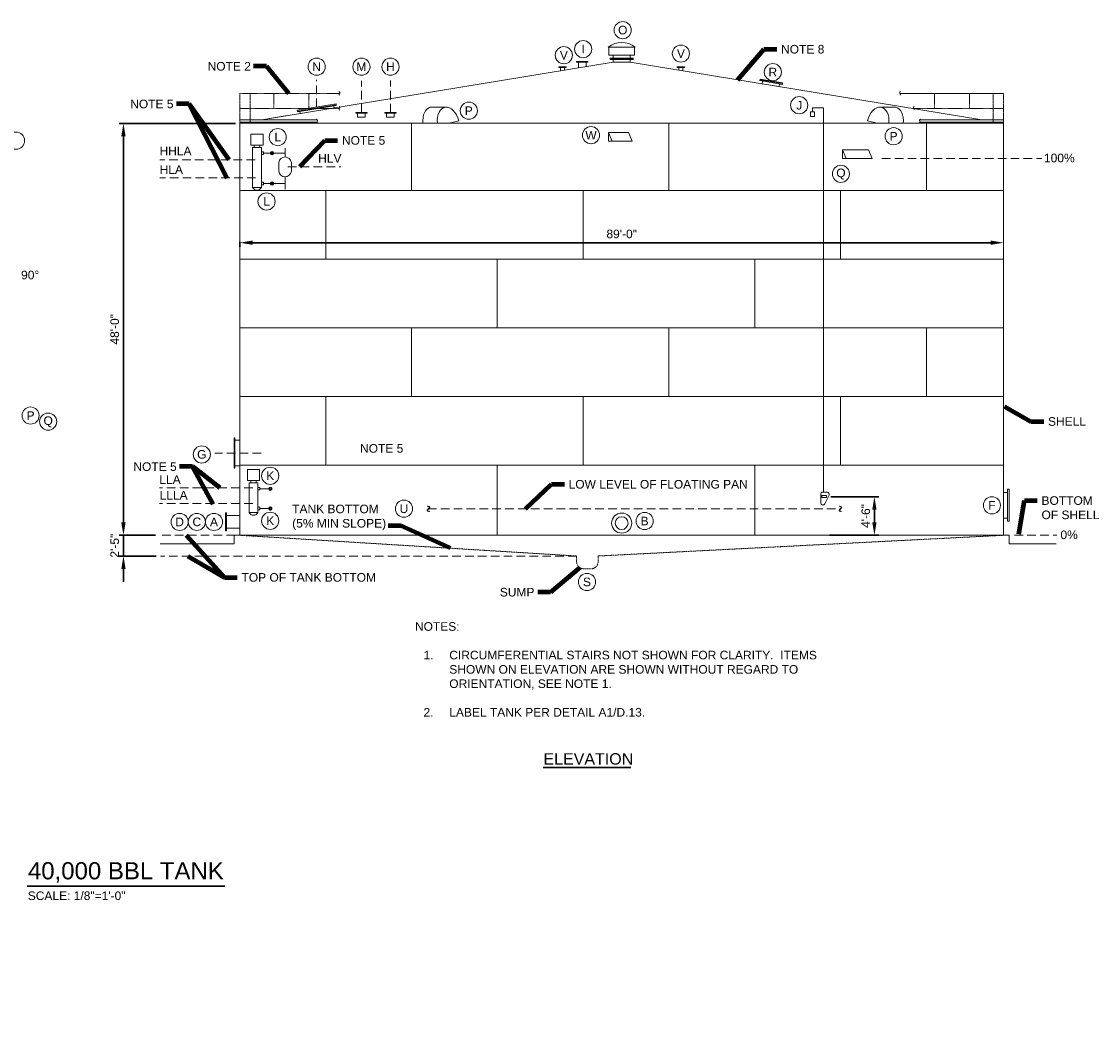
# Model space of a CAD drawing. Header units: inches. Extents: x -1440 to 1343, y -1237 to 942.
# Tile 3 of 3: x -163 to 1343, y -729 to 686. Entities that reach past the tile are written whole.
import ezdxf

# ---------------------------------------------------------------- set-up
doc = ezdxf.new("R2010")
doc.units = ezdxf.units.IN
doc.header["$MEASUREMENT"] = 0
for name, pattern in [('( Dashed )', [9, 6, -3]), ('CENTER', [0.629921, 0.393701, -0.07874, 0.07874, -0.07874]), ('HIDDEN', [0.19685, 0.15748, -0.03937])]:
    doc.linetypes.add(name, pattern=pattern)
doc.layers.get('DefPoints').update_dxf_attribs({"lineweight": 0})
for name, color, linetype, lineweight in [('G-ANNO-DIMS', 2, 'Continuous', 0), ('G-ANNO-KEYN', 2, 'Continuous', 0), ('G-ANNO-MASK', 1, 'Continuous', 0), ('G-ANNO-NOTE', 4, 'Continuous', 30), ('G-ANNO-TEXT', 2, 'Continuous', 30), ('G-GRID-COOR', 2, 'Continuous', 13), ('M-DETL LGHT', 3, 'Continuous', 0), ('M-DETL-LGHT', 3, 'Continuous', 0), ('M-DETL-MEDM', 5, 'Continuous', 0), ('M-DETL-MLGT', 2, 'Continuous', 0)]:
    doc.layers.add(name, color=color, linetype=linetype, lineweight=lineweight)
doc.styles.add("AEC_AC_11ArchDims-CC_1-8_1'", font='arial.ttf', dxfattribs={"height": 12})
doc.styles.add("AEC_AC_50Text-LeftTop_1-8_1'", font='arial.ttf', dxfattribs={"height": 12})
doc.styles.add("AEC_AC_51Text-LeftTop_3-32_1'", font='arial.ttf', dxfattribs={"height": 16})
doc.styles.add("AEC_AC_52Text-LeftTop_1-16_1'", font='arial.ttf', dxfattribs={"height": 24})
doc.styles.add('ROMANS', font='romans.shx', dxfattribs={"width": 0.8, "height": 0.125})
doc.dimstyles.new("AEC_AC_11_Arch-Dims_1-8_1'", dxfattribs={"dimtxt": 12, "dimasz": 18, "dimexe": 6, "dimexo": 6, "dimgap": 6, "dimtad": 1, "dimdec": 4, "dimzin": 15, "dimdsep": 46, "dimlunit": 4, "dimtxsty": "AEC_AC_11ArchDims-CC_1-8_1'", "dimcen": 0.09, "dimclrd": 256, "dimclre": 256, "dimazin": 2, "dimtfac": 0.7, "dimtdec": 4, "dimtix": 1, "dimtmove": 1, "dimatfit": 3, "dimfxl": 1, "dimfrac": 1, "dimtolj": 1, "dimtzin": 15, "dimlwd": 30, "dimlwe": 30, "dimarcsym": 0})
doc.dimstyles.new("AEC_AC_50_Notes_1-8_1'", dxfattribs={"dimtxt": 12, "dimasz": 18, "dimexe": 6, "dimexo": 6, "dimgap": 6, "dimtad": 1, "dimjust": 1, "dimdec": 3, "dimzin": 15, "dimdsep": 46, "dimlunit": 5, "dimtxsty": "AEC_AC_50Text-LeftTop_1-8_1'", "dimcen": 0.09, "dimclrd": 256, "dimclre": 256, "dimazin": 2, "dimtfac": 0.7, "dimtdec": 3, "dimtmove": 1, "dimatfit": 1, "dimfxl": 1, "dimfrac": 1, "dimtolj": 1, "dimtzin": 15, "dimlwd": 30, "dimlwe": 30, "dimarcsym": 0})

# ---------------------------------------------------------------- blocks, each defined once
blk = doc.blocks.new('*D61')
at = {"layer": 'DefPoints', "color": 0, "transparency": 16777216}
for p in [(142.7, 543.8), (-20.1, -32.2), (30.9, -32.2)]:
    blk.add_point(p, dxfattribs=at)
at = {"layer": 'G-ANNO-DIMS', "lineweight": 30, "transparency": 16777216}
for p, q in [((136.7, 543.8), (-26.1, 543.8)), ((-20.1, 525.8), (-20.1, -14.2)), ((24.9, -32.2), (-26.1, -32.2))]:
    blk.add_line(p, q, dxfattribs=at)
at = {"layer": 'G-ANNO-DIMS', "transparency": 16777216}
for points in [[(-23.1, 525.8), (-17.1, 525.8), (-20.1, 543.8)], [(-23.1, -14.2), (-17.1, -14.2), (-20.1, -32.2)]]:
    blk.add_solid(points, dxfattribs=at)
at = {"layer": 'G-ANNO-DIMS', "color": 0, "lineweight": 30, "transparency": 16777216, "insert": (-32.3, 255.8), "char_height": 12, "attachment_point": 5, "rotation": 90, "style": "AEC_AC_11ArchDims-CC_1-8_1'"}
blk.add_mtext('\\A1;48\'-0"', dxfattribs=at)
blk = doc.blocks.new('*D62')
at = {"layer": 'DefPoints', "color": 0, "transparency": 16777216}
for p in [(30.9, -32.2), (-20.1, -61.2), (31.6, -61.2)]:
    blk.add_point(p, dxfattribs=at)
at = {"layer": 'G-ANNO-DIMS', "lineweight": 30, "transparency": 16777216}
for p, q in [((-20.1, -14.2), (-20.1, 3.8)), ((24.9, -32.2), (-26.1, -32.2)), ((-20.1, -32.2), (-20.1, -61.2)), ((25.6, -61.2), (-26.1, -61.2)), ((-20.1, -79.2), (-20.1, -97.2))]:
    blk.add_line(p, q, dxfattribs=at)
at = {"layer": 'G-ANNO-DIMS', "transparency": 16777216}
for points in [[(-23.1, -14.2), (-17.1, -14.2), (-20.1, -32.2)], [(-23.1, -79.2), (-17.1, -79.2), (-20.1, -61.2)]]:
    blk.add_solid(points, dxfattribs=at)
at = {"layer": 'G-ANNO-DIMS', "color": 0, "lineweight": 30, "transparency": 16777216, "insert": (-32.3, -46.7), "char_height": 12, "attachment_point": 5, "rotation": 90, "style": "AEC_AC_11ArchDims-CC_1-8_1'"}
blk.add_mtext('\\A1;2\'-5"', dxfattribs=at)
blk = doc.blocks.new('*D63')
at = {"layer": 'DefPoints', "color": 0, "transparency": 16777216}
for p in [(142.7, 384.2), (1210.7, 376.9), (1210.7, 376.9)]:
    blk.add_point(p, dxfattribs=at)
at = {"layer": 'G-ANNO-DIMS', "lineweight": 30, "transparency": 16777216}
for p, q in [((142.7, 378.2), (142.7, 370.9)), ((160.7, 376.9), (1192.7, 376.9))]:
    blk.add_line(p, q, dxfattribs=at)
at = {"layer": 'G-ANNO-DIMS', "transparency": 16777216}
for points in [[(160.7, 379.9), (160.7, 373.9), (142.7, 376.9)], [(1192.7, 379.9), (1192.7, 373.9), (1210.7, 376.9)]]:
    blk.add_solid(points, dxfattribs=at)
at = {"layer": 'G-ANNO-DIMS', "color": 0, "lineweight": 30, "transparency": 16777216, "insert": (676.7, 389.1), "char_height": 12, "attachment_point": 5, "style": "AEC_AC_11ArchDims-CC_1-8_1'"}
blk.add_mtext('\\A1;89\'-0"', dxfattribs=at)
blk = doc.blocks.new('*D64')
at = {"layer": 'DefPoints', "color": 0, "transparency": 16777216}
for p in [(963.2, 21.8), (961.3, -32.2), (1030.1, -32.2)]:
    blk.add_point(p, dxfattribs=at)
at = {"layer": 'G-ANNO-DIMS', "lineweight": 30, "transparency": 16777216}
for p, q in [((969.2, 21.8), (1036.1, 21.8)), ((1030.1, 3.8), (1030.1, -14.2)), ((967.3, -32.2), (1036.1, -32.2))]:
    blk.add_line(p, q, dxfattribs=at)
at = {"layer": 'G-ANNO-DIMS', "transparency": 16777216}
for points in [[(1027.1, 3.8), (1033.1, 3.8), (1030.1, 21.8)], [(1027.1, -14.2), (1033.1, -14.2), (1030.1, -32.2)]]:
    blk.add_solid(points, dxfattribs=at)
at = {"layer": 'G-ANNO-DIMS', "color": 0, "lineweight": 30, "transparency": 16777216, "insert": (1018, -5.2), "char_height": 12, "attachment_point": 5, "rotation": 90, "style": "AEC_AC_11ArchDims-CC_1-8_1'"}
blk.add_mtext('\\A1;4\'-6"', dxfattribs=at)

msp = doc.modelspace()

# ---------------------------------------------------------------- linework, layer by layer
at = {"layer": 'G-ANNO-KEYN'}
for centre in [(678.14818, 674.1315), (595.82862, 639.03932), (622.81842, 647.56964), (759.49375, 641.3283), (250.10587, 622.96596), (312.71585, 622.95096), (353.32968, 622.95096), (888.01994, 615.43743), (462.87491, 561.43778), (924.9646, 569.1453), (-170.24269, 519.6083), (195.71112, 524.57805), (633.79408, 527.22594), (1056.94318, 525.7507), (983.26428, 473.23222), (180.06881, 434.59044), (-149.9283, 135.1904), (-125.31153, 126.78569), (89.49554, 80.85818), (185.20507, 51.024), (372.16053, 4.94841), (1194.42037, 9.71221), (185.20507, -11.90176), (58.49093, -13.48572), (82.52093, -13.49029), (106.55093, -13.48572), (708.73849, -12.28163), (628.13848, -97.46127)]:
    msp.add_circle(centre, 12, dxfattribs=at)
at = {"layer": 'G-ANNO-MASK', "linetype": 'CENTER'}
for centre, radius, start, end in [((280.86988, 586.69216), 1.68015, 318.61342086, 69.82860225), ((1067.06751, 586.69216), 1.68015, 110.17139775, 221.38657914), ((283.24357, 584.17175), 1.79612, 128.2970884, 221.06651281), ((1064.69383, 584.17175), 1.79612, 318.93348719, 51.7029116), ((283.24357, 563.30565), 1.79612, 128.2970884, 221.06651281), ((280.86988, 565.82606), 1.68015, 318.61342086, 69.82860225), ((1086.21463, 565.82606), 1.68015, 110.17139775, 221.38657914), ((1083.84095, 563.30565), 1.79612, 318.93348719, 51.7029116), ((249.64284, 547.93786), 1.68015, 331.66490858, 82.88008996), ((252.52439, 546.01859), 1.79612, 141.34857612, 234.11800052), ((1092.00187, 546.01859), 1.79612, 305.88199948, 38.65142388), ((1094.88342, 547.93786), 1.68015, 97.11991004, 208.33509142)]:
    msp.add_arc(centre, radius, start, end, dxfattribs=at)
at = {"layer": 'G-ANNO-TEXT'}
for p, q in [((566.96624, -356.86094), (689.25223, -356.86094)), ((-154.5703, -522.88455), (121.56067, -522.88455))]:
    msp.add_line(p, q, dxfattribs=at)
at = {"layer": 'G-GRID-COOR', "linetype": '( Dashed )', "ltscale": 2}
for p, q in [((250.10507, 566.66147), (250.10507, 604.76873)), ((312.71505, 559.17823), (312.71505, 603.01105)), ((353.32888, 559.17823), (353.32888, 603.67018)), ((163.94217, 492.78744), (30.89915, 492.78744)), ((209.81364, 482.93387), (283.85744, 482.93387)), ((164.77093, 467.58823), (31.02465, 467.58823)), ((172.48542, 82.84916), (107.91738, 82.84916)), ((160.67898, 34.02995), (30.44724, 34.02995)), ((160.67898, 12.14496), (30.44724, 12.14496)), ((405.7355, 4.84916), (981.73079, 4.84916)), ((135.98785, -32.15084), (30.92794, -32.15084)), ((613.71892, -61.15084), (31.60025, -61.15084))]:
    msp.add_line(p, q, dxfattribs=at)
at = {"layer": 'G-GRID-COOR', "linetype": '( Dashed )', "ltscale": 2, "flags": 128}
for points in [[(1040.65363, 494.79416), (1264.09589, 494.79416)], [(1225.89507, -32.15084), (1285.30557, -32.15084)]]:
    msp.add_lwpolyline(points, dxfattribs=at)
at = {"layer": 'M-DETL LGHT'}
for p, q in [((695.554, 650.39766), (657.88371, 650.39766)), ((658.71886, 650.39766), (658.71886, 639.09024)), ((694.71886, 650.39766), (694.71886, 639.09024)), ((658.71886, 639.09024), (694.71886, 639.09024)), ((660.71886, 635.09024), (660.71886, 633.09024)), ((660.71886, 635.09024), (692.71886, 635.09024)), ((660.71886, 634.09024), (692.71886, 634.09024)), ((660.71886, 633.09024), (692.71886, 633.09024)), ((664.71886, 639.09024), (664.71886, 635.09024)), ((664.71886, 633.09024), (664.71886, 629.28159)), ((688.71886, 639.09024), (688.71886, 635.09024)), ((688.71886, 633.09024), (688.71886, 629.28159)), ((692.71886, 635.09024), (692.71886, 633.09024)), ((173.26932, 548.84916), (664.71886, 629.28159)), ((588.7986, 622.94979), (599.21702, 622.94979)), ((588.7986, 621.94979), (588.7986, 622.94979)), ((588.7986, 621.94979), (599.21702, 621.94979)), ((591.2361, 617.23849), (591.2361, 621.94979)), ((596.77952, 618.16239), (596.77952, 621.94979)), ((599.21702, 621.94979), (599.21702, 622.94979)), ((613.46809, 630.32256), (613.46809, 629.32256)), ((613.46809, 630.32256), (629.46809, 630.32256)), ((613.46809, 629.32256), (629.46809, 629.32256)), ((616.09309, 629.32256), (616.09309, 621.7449)), ((626.84309, 629.32256), (626.84309, 623.0827)), ((629.46809, 630.32256), (629.46809, 629.32256)), ((664.71886, 629.28159), (688.71886, 629.28159)), ((1180.1684, 548.84916), (688.71886, 629.28159)), ((764.63912, 622.94979), (754.2207, 622.94979)), ((754.2207, 621.94979), (754.2207, 622.94979)), ((764.63912, 621.94979), (754.2207, 621.94979)), ((756.6582, 618.16239), (756.6582, 621.94979)), ((762.20162, 617.23849), (762.20162, 621.94979)), ((764.63912, 621.94979), (764.63912, 622.94979)), ((870.13999, 605.47547), (869.81696, 603.50173)), ((869.81696, 603.50173), (901.39681, 598.33326)), ((869.97847, 604.4886), (901.55832, 599.32013)), ((870.13999, 605.47547), (901.71984, 600.307)), ((873.76444, 602.85567), (873.14929, 599.09703)), ((873.14929, 599.09703), (896.83417, 595.22068)), ((897.44933, 598.97932), (896.83417, 595.22068)), ((901.71984, 600.307), (901.39681, 598.33326)), ((222.95989, 562.14483), (277.23774, 571.02814)), ((222.95989, 562.14483), (223.15065, 560.97924)), ((223.15065, 560.97924), (277.42851, 569.86255)), ((223.34142, 559.81365), (223.15065, 560.97924)), ((223.34142, 559.81365), (277.61927, 568.69696)), ((277.23774, 571.02814), (277.42851, 569.86255)), ((277.61927, 568.69696), (277.42851, 569.86255)), ((304.71505, 559.17823), (304.71505, 558.17823)), ((304.71505, 559.17823), (320.71505, 559.17823)), ((304.71505, 558.17823), (320.71505, 558.17823)), ((307.34005, 558.17823), (307.34005, 552.30947)), ((318.09005, 558.17823), (318.09005, 552.39224)), ((320.71505, 559.17823), (320.71505, 558.17823)), ((345.32888, 559.17823), (345.32888, 558.17823)), ((345.32888, 559.17823), (361.32888, 559.17823)), ((345.32888, 558.17823), (361.32888, 558.17823)), ((347.95388, 558.17823), (347.95388, 552.30947)), ((358.70388, 558.17823), (358.70388, 552.39224)), ((361.32888, 559.17823), (361.32888, 558.17823)), ((409.03623, 566.18021), (429.19386, 566.18021)), ((1060.17704, 566.18021), (1040.01941, 566.18021)), ((251.05438, 548.84916), (142.71886, 548.84916)), ((142.71886, 543.84916), (142.71886, -32.15084)), ((142.71886, 543.84916), (284.55406, 543.84916)), ((168.94527, 543.84916), (142.71886, 543.84916)), ((173.26932, 548.84916), (208.9321, 554.68586)), ((284.55406, 543.84916), (1034.0681, 543.84916)), ((382.71886, 543.84916), (382.71886, 449.84956)), ((448.8253, 547.46732), (435.32213, 543.84916)), ((742.71886, 543.84916), (742.71886, 449.84956)), ((940.51254, 553.45615), (946.14883, 553.45615)), ((1020.38797, 547.46732), (1033.89114, 543.84916)), ((1034.0681, 543.84916), (1210.71886, 543.84916)), ((1093.47189, 548.84916), (1210.71886, 548.84916)), ((1102.71886, 543.84916), (1102.71886, 449.84956)), ((1184.49245, 543.84916), (1210.71886, 543.84916)), ((1210.71886, 543.84916), (1210.71886, -32.15084)), ((158.18526, 513.37702), (158.18526, 528.74751)), ((175.18186, 528.74751), (158.18526, 528.74751)), ((175.18186, 513.37702), (175.18186, 528.74751)), ((658.28065, 530.79413), (686.31462, 530.81091)), ((658.28065, 530.79413), (663.55283, 518.79416)), ((658.28065, 530.79413), (658.28065, 518.79416)), ((686.31462, 530.81091), (691.37896, 518.79416)), ((175.18186, 513.37702), (158.18526, 513.37702)), ((658.28065, 518.79416), (691.37896, 518.79416)), ((160.56479, 510.05175), (160.56479, 454.25015)), ((172.80234, 510.05175), (172.80234, 454.25015)), ((985.55529, 506.79413), (1021.71306, 506.81091)), ((985.55529, 506.79413), (990.82747, 494.79416)), ((985.55529, 506.79413), (985.55529, 494.79416)), ((1021.71306, 506.81091), (1026.77741, 494.79416)), ((985.55529, 494.79416), (990.82747, 494.79416)), ((990.82747, 494.79416), (1026.77741, 494.79416)), ((172.80234, 454.25015), (160.56479, 454.25015)), ((142.71886, 449.84956), (1210.71886, 449.84956)), ((262.71886, 449.84956), (262.71886, 353.84956)), ((622.71886, 449.84956), (622.71886, 353.84956)), ((982.71886, 449.84956), (982.71886, 353.84956)), ((142.71886, 353.84956), (1210.71886, 353.84956)), ((142.71886, 353.84956), (272.49544, 353.84956)), ((142.71886, 353.84956), (1210.71886, 353.84956)), ((502.71886, 353.84956), (502.71886, 257.84956)), ((862.71886, 353.84956), (862.71886, 257.84956)), ((142.71886, 257.84956), (274.11965, 257.84956)), ((142.71886, 257.84956), (1210.71886, 257.84956)), ((382.71886, 257.84956), (382.71886, 161.84956)), ((742.71886, 257.84956), (742.71886, 161.84956)), ((1102.71886, 257.84956), (1102.71886, 161.84956)), ((142.71886, 161.84956), (272.49544, 161.84956)), ((142.71886, 161.84956), (1210.71886, 161.84956)), ((262.71886, 161.84956), (262.71886, 65.84956)), ((622.71886, 161.84956), (622.71886, 65.84956)), ((982.71886, 161.84956), (982.71886, 65.84956)), ((135.66222, 103.85108), (134.66223, 103.84886)), ((134.75561, 61.84896), (134.66223, 103.84886)), ((135.75561, 61.85119), (135.66222, 103.85108)), ((142.71886, 100.8601), (135.66891, 100.84442)), ((135.75561, 61.85119), (134.75561, 61.84896)), ((142.71886, 64.86001), (135.74895, 64.84451)), ((142.71886, 65.84956), (898.09808, 65.84956)), ((502.71886, 65.84956), (502.71886, -32.15084)), ((862.71886, 65.84956), (862.71886, -32.15084)), ((898.09808, 65.84956), (1210.71886, 65.84956)), ((153.25439, 44.27875), (153.25439, 59.64923)), ((170.25099, 59.64923), (153.25439, 59.64923)), ((170.25099, 44.27875), (170.25099, 59.64923)), ((170.25099, 44.27875), (153.25439, 44.27875)), ((155.63391, 40.95347), (155.63391, -0.18208)), ((167.87146, 40.95347), (167.87146, -0.18208)), ((185.20427, 32.94773), (170.84671, 32.94773)), ((1216.35666, 32.21911), (1216.35666, -12.52079)), ((1218.71886, 32.21911), (1216.35666, 32.21911)), ((1218.71886, 32.21911), (1218.71886, -12.52079)), ((954.95082, 25.1777), (954.95082, 13.1777)), ((963.95082, 28.1777), (957.95082, 28.1777)), ((960.6341, 11.83606), (966.6341, 23.83606)), ((1210.71886, 27.84904), (1216.35666, 27.84904)), ((185.20427, 5.24131), (170.84671, 5.24131)), ((167.87146, -0.18208), (155.63391, -0.18208)), ((1210.71886, -8.15096), (1216.35666, -8.15096)), ((1218.71886, -12.52079), (1216.35666, -12.52079)), ((135.98785, -32.15084), (1218.44987, -32.15084))]:
    msp.add_line(p, q, dxfattribs=at)
at = {"layer": 'M-DETL LGHT', "ltscale": 100}
for p, q in [((142.71886, -4.38639), (124.00233, -4.38612)), ((142.71886, -22.3864), (124.00233, -22.38612))]:
    msp.add_line(p, q, dxfattribs=at)
at = {"layer": 'M-DETL LGHT', "flags": 128}
for points in [[(226.79566, 560.37898), (227.2232, 557.67945)], [(274.16503, 568.13162), (274.62038, 565.43664)], [(946.14883, 553.45615), (946.14883, 560.05043), (940.51254, 560.05043), (940.51254, 553.45615)], [(250.91462, 545.2219), (142.71886, 545.2219)], [(307.34005, 552.39224), (318.09005, 552.39224)], [(347.95388, 552.30947), (358.70388, 552.30947)], [(1093.61164, 545.2219), (1210.71886, 545.2219)], [(160.56479, 510.05175), (172.80234, 510.05175)], [(172.80234, 503.76409), (175.77759, 503.76409), (175.77759, 500.32793), (172.80234, 500.32793)], [(175.77759, 502.04601), (205.91594, 502.04601)], [(205.91594, 496.75961), (205.91594, 509.04502)], [(205.91594, 469.10902), (205.91594, 451.7157)], [(172.80234, 461.39161), (175.77759, 461.39161), (175.77759, 457.95545), (172.80234, 457.95545)], [(175.77759, 459.67353), (205.91594, 459.67353)], [(155.63391, 40.95347), (167.87146, 40.95347)], [(167.87146, 34.66581), (170.84671, 34.66581), (170.84671, 31.22965), (167.87146, 31.22965)], [(167.87146, 6.95939), (170.84671, 6.95939), (170.84671, 3.52323), (167.87146, 3.52323)]]:
    msp.add_lwpolyline(points, dxfattribs=at)
at = {"layer": 'M-DETL LGHT'}
for radius in [14.0625, 9]:
    msp.add_circle((676.71886, -15.15084), radius, dxfattribs=at)
for centre, radius, start, end in [((676.71886, 626.75597), 30.22734, 51.45595082, 128.54404918), ((187.75692, 502.04601), 2.3195, 19.83198777, 160.16801223), ((187.75692, 502.04601), 2.3195, 199.83198777, 340.16801223), ((187.75692, 502.04601), 1.33585, 36.0918074, 143.9081926), ((187.75692, 502.04601), 1.33585, 216.0918074, 323.9081926), ((166.68356, 456.79964), 6.62867, 202.61986665, 337.38013613), ((187.75692, 459.67353), 2.3195, 19.83198777, 160.16801223), ((187.75692, 459.67353), 2.3195, 199.83198777, 340.16801223), ((187.75692, 459.67353), 1.33585, 36.0918074, 143.9081926), ((187.75692, 459.67353), 1.33585, 216.0918074, 323.9081926), ((185.20427, 32.94773), 2.3195, 19.83198777, 160.16801223), ((185.20427, 32.94773), 2.3195, 199.83198777, 19.83198777), ((185.20427, 32.94773), 1.33585, 36.0918074, 143.9081926), ((185.20427, 32.94773), 1.33585, 216.0918074, 36.0918074), ((957.95082, 25.1777), 3, 90, 180), ((963.95082, 25.1777), 3, 333.43494882, 90), ((185.20427, 5.24131), 2.3195, 19.83198777, 160.16801223), ((185.20427, 5.24131), 2.3195, 199.83198777, 19.83198777), ((185.20427, 5.24131), 1.33585, 36.0918074, 143.9081926), ((185.20427, 5.24131), 1.33585, 216.0918074, 36.0918074), ((957.95082, 13.1777), 3, 180, 333.43494882), ((161.75269, 2.36741), 6.62867, 202.61986665, 337.38013613)]:
    msp.add_arc(centre, radius, start, end, dxfattribs=at)
for centre, start_param, end_param in [((414.24471, 542.85796), 0, 1.3884630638), ((434.40233, 542.85796), 4.7691195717, 7.671648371)]:
    msp.add_ellipse(centre, major_axis=(-5.20847, 23.32225), ratio=0.6321006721, start_param=start_param, end_param=end_param, dxfattribs=at)
at = {"layer": 'M-DETL LGHT', "extrusion": (0, 0, -1)}
for centre, start_param, end_param in [((1034.81094, 542.85796), 4.7691195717, 7.671648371), ((1054.96856, 542.85796), 0, 1.3884630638)]:
    msp.add_ellipse(centre, major_axis=(5.20847, 23.32225), ratio=0.6321006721, start_param=start_param, end_param=end_param, dxfattribs=at)
at = {"layer": 'M-DETL LGHT'}
for points in [[(170.57944, 510.05175), (162.78769, 510.05175), (162.78769, 513.37702), (170.57944, 513.37702)], [(165.64857, 40.95347), (157.85681, 40.95347), (157.85681, 44.27875), (165.64857, 44.27875)], [(956.64524, 20.46311), (963.1881, 20.46311), (963.1881, 23.2352), (956.64524, 23.2352)]]:
    msp.add_3dface(points, dxfattribs=at)
at = {"layer": 'M-DETL-LGHT', "linetype": 'CENTER', "ltscale": 4}
for p, q in [((142.71886, 543.84916), (142.71886, 585.58136)), ((157.33717, 543.84916), (157.33717, 585.58136)), ((1196.10055, 543.84916), (1196.10055, 585.58136)), ((1210.71886, 543.84916), (1210.71886, 585.58136))]:
    msp.add_line(p, q, dxfattribs=at)
at = {"layer": 'M-DETL-LGHT', "linetype": 'CENTER'}
for p, q in [((142.71886, 585.58136), (282.13044, 585.58136)), ((190.17409, 564.59319), (190.17409, 585.58136)), ((239.23778, 564.63729), (239.1997, 585.58136)), ((1114.23801, 564.59319), (1114.23801, 585.58136)), ((1163.26363, 564.59319), (1163.26363, 585.58136)), ((281.98904, 564.59319), (142.71886, 564.59319)), ((1085.13456, 564.59319), (1210.71886, 564.59319))]:
    msp.add_line(p, q, dxfattribs=at)
at = {"layer": 'M-DETL-LGHT', "linetype": 'Continuous'}
msp.add_line((1210.71886, 585.58136), (1065.80696, 585.58136), dxfattribs=at)
at = {"layer": 'M-DETL-LGHT'}
for p, q in [((197.07493, 476.85633), (197.07493, 489.0114)), ((214.75691, 476.85633), (214.75691, 489.0114)), ((134.98785, -33.15084), (135.98785, -32.15084))]:
    msp.add_line(p, q, dxfattribs=at)
at = {"layer": 'M-DETL-LGHT', "color": 3, "linetype": 'Continuous'}
for p, q in [((124.00233, -0.7858), (122.82123, -0.7858)), ((122.82123, -0.7858), (122.82123, -25.9826)), ((124.00233, -0.7858), (124.00233, -25.9826)), ((124.00233, -25.9826), (122.82123, -25.9826))]:
    msp.add_line(p, q, dxfattribs=at)
at = {"layer": 'M-DETL-LGHT', "color": 3}
for p, q in [((134.98785, -44.15079), (31.3683, -44.15079)), ((134.98785, -33.15084), (134.98785, -44.15079)), ((1218.44987, -32.15084), (1218.44987, -44.15079)), ((1218.44987, -44.15079), (1284.36317, -44.15079))]:
    msp.add_line(p, q, dxfattribs=at)
at = {"layer": 'M-DETL-LGHT'}
for centre, start, end in [((205.91594, 487.84176), 7.54200279, 172.45800275), ((205.91594, 478.02687), 187.54200554, 352.45800555)]:
    msp.add_arc(centre, 8.91785, start, end, dxfattribs=at)
at = {"layer": 'M-DETL-MEDM'}
for p, q in [((943.33068, 560.05043), (943.33068, 565.61439)), ((943.33068, 565.61439), (958.69783, 565.61439)), ((958.69783, 565.61439), (958.69783, 28.1777))]:
    msp.add_line(p, q, dxfattribs=at)
at = {"layer": 'M-DETL-MLGT', "linetype": 'HIDDEN'}
for p, q in [((142.71886, -32.15084), (613.71892, -61.15084)), ((1210.71886, -32.15084), (643.7188, -61.15084)), ((613.71892, -61.15084), (613.71892, -69.05081)), ((643.7188, -61.15084), (643.7188, -69.05081)), ((628.71886, -79.05077), (623.71888, -79.05077)), ((628.71886, -79.05077), (633.71884, -79.05077))]:
    msp.add_line(p, q, dxfattribs=at)
for centre, start, end in [((623.71888, -69.05081), 180, 270), ((633.71884, -69.05081), 270, 0)]:
    msp.add_arc(centre, 9.99996, start, end, dxfattribs=at)

# ---------------------------------------------------------------- texts
at = {"layer": 'G-ANNO-KEYN', "lineweight": 13, "char_height": 12, "attachment_point": 5, "style": "AEC_AC_50Text-LeftTop_1-8_1'"}
for s, insert in [('O', (678.14738, 674.13743)), ('I', (622.81762, 647.57099)), ('V', (759.49296, 641.32966)), ('V', (595.82782, 639.04068)), ('N', (250.10507, 622.96731)), ('M', (312.71505, 622.95231)), ('H', (353.32888, 622.95231)), ('R', (888.01914, 615.43878)), ('J', (924.96381, 569.04604)), ('P', (462.87411, 561.43914)), ('L', (195.71032, 524.57941)), ('W', (633.79328, 527.22729)), ('P', (1056.94238, 525.75206)), ('Q', (983.26348, 472.8723)), ('L', (180.06801, 434.59179)), ('P', (-149.9291, 135.19176)), ('Q', (-125.31233, 126.42577)), ('G', (89.49474, 80.8641)), ('K', (185.20427, 51.02535)), ('F', (1194.41957, 9.71356)), ('U', (372.15973, 4.84916)), ('D', (58.49013, -13.48436)), ('C', (82.52013, -13.48436)), ('A', (106.55013, -13.48436)), ('K', (185.20427, -11.9004)), ('B', (708.73769, -12.28027)), ('S', (628.13768, -97.45534))]:
    msp.add_mtext(s, dxfattribs=dict(at, insert=insert))
at = {"layer": 'G-ANNO-MASK', "char_height": 12, "width": 26.2047215, "attachment_point": 5, "rotation": 90, "style": 'ROMANS'}
for insert in [(405.7355, 4.84916), (981.73079, 4.77079)]:
    msp.add_mtext('\\H1x;\\W0.8;~', dxfattribs=dict(at, insert=insert))
at = {"layer": 'G-ANNO-NOTE', "char_height": 12, "style": "AEC_AC_50Text-LeftTop_1-8_1'"}
for s, insert, attachment_point in [('NOTE 8', (899.5607, 647.33755), 4), ('NOTE 2', (97.60979, 617.42661), 7), ('NOTE 5', (-10.60856, 564.75113), 7), ('NOTE 5', (285.47959, 519.8194), 4), ('HHLA', (52.73579, 505.22438), 5), ('HLV', (268.54669, 494.92939), 5), ('100%', (1288.68696, 495.29981), 5), ('HLA', (46.85112, 479.12428), 5), ('90°', (-163.1966, 337.74698), 1), ('SHELL', (1272.88058, 126.85635), 4), ('NOTE 5', (310.80035, 89.2018), 4), ('NOTE 5', (-6.12845, 57.66973), 7), ('LLA', (45.06882, 45.72305), 5), ('LOW LEVEL OF FLOATING PAN', (602.47846, 39.09359), 4), ('LLLA', (50.04845, 23.83806), 5), ('BOTTOM \\POF SHELL', (1263.76628, -9.79139), 7), ('TANK BOTTOM\\P(5% MIN SLOPE)', (215.91684, -24.97344), 7), ('0%', (1302.37212, -31.56833), 5), ('TOP OF TANK BOTTOM', (145.02563, -91.16985), 4), ('SUMP', (506.26032, -105.70519), 1)]:
    msp.add_mtext(s, dxfattribs=dict(at, insert=insert, attachment_point=attachment_point))
at = {"layer": 'G-ANNO-TEXT', "insert": (387.57852, -153.67528), "char_height": 12, "width": 617.8258812, "attachment_point": 1, "style": "AEC_AC_50Text-LeftTop_1-8_1'"}
msp.add_mtext('NOTES:\\P\\P\\pi-36,l48,t48;1.^ICIRCUMFERENTIAL STAIRS NOT SHOWN FOR CLARITY.  ITEMS SHOWN ON ELEVATION ARE SHOWN WITHOUT REGARD TO ORIENTATION, SEE NOTE 1.\\P\\pi0,l0,tz;\\P\\pi-36,l48,t48;2.^ILABEL TANK PER DETAIL A1/D.13.', dxfattribs=at)
at = {"layer": 'G-ANNO-TEXT', "attachment_point": 1}
for s, insert, char_height, style in [('ELEVATION', (567.33688, -336.83827), 16, "AEC_AC_51Text-LeftTop_3-32_1'"), ('40,000 BBL TANK', (-153.65694, -489.2519), 24, "AEC_AC_52Text-LeftTop_1-16_1'"), ('SCALE: {\\A1;\\H1x;1/8}"=1\'-0"', (-153.86805, -530.14213), 12, "AEC_AC_50Text-LeftTop_1-8_1'")]:
    msp.add_mtext(s, dxfattribs=dict(at, insert=insert, char_height=char_height, style=style))

# ---------------------------------------------------------------- dimensions: what is measured, and where the dimension line sits
at = {"layer": 'G-ANNO-DIMS', "lineweight": 30}
for base, p1, p2, picture, middle in [((-20.12917, -32.15084), (142.71886, 543.84916), (30.92794, -32.15084), '*D61', (-32.25605, 255.84916)), ((1030.10247, -32.15084), (963.1881, 21.84916), (961.30605, -32.15084), '*D64', (1017.97559, -5.15084)), ((-20.12917, -61.15084), (30.92794, -32.15084), (31.60025, -61.15084), '*D62', (-32.25605, -46.65084))]:
    dim = msp.add_linear_dim(base=base, p1=p1, p2=p2, angle=270, dimstyle="AEC_AC_11_Arch-Dims_1-8_1'", dxfattribs=at)
    dim.commit()
    dim.dimension.update_dxf_attribs({"geometry": picture, "text_midpoint": middle})
dim = msp.add_linear_dim(base=(1210.71886, 376.93056), p1=(142.71886, 384.16138), p2=(1210.71886, 376.93056), dimstyle="AEC_AC_11_Arch-Dims_1-8_1'", dxfattribs=at)
dim.commit()
dim.dimension.update_dxf_attribs({"geometry": '*D63', "text_midpoint": (676.71886, 389.05744)})

# ---------------------------------------------------------------- leaders
at = {"layer": 'G-ANNO-NOTE', "lineweight": 30, "annotation_type": 0, "has_hookline": 1}
for points, hookline_direction, text_width in [([(838.55047, 604.7596), (875.5607, 647.33755), (893.5607, 647.33755)], 0, 58.53479), ([(211.24937, 585.58136), (180.00004, 623.6324), (162.00004, 623.6324)], 1, 58.38745), ([(127.73014, 492.90492), (72.0012, 570.95692), (54.0012, 570.95692)], 1, 58.60027), ([(226.77497, 483.28141), (261.47959, 519.8194), (279.47959, 519.8194)], 0, 58.60027), ([(1211.8881, 147.71507), (1248.88058, 126.85635), (1266.88058, 126.85635)], 0, 51.76535), ([(105.48316, 11.1498), (76.48131, 63.87552), (58.48131, 63.87552)], 1, 58.60027), ([(542.15856, 4.84916), (578.47846, 39.09359), (596.47846, 39.09359)], 0, 247.9809), ([(1231.84301, -30.52471), (1239.76628, 16.62476), (1257.76628, 16.62476)], 0, 79.64529), ([(437.4821, -50.29974), (368.16286, -18.76765), (350.16286, -18.76765)], 1, 129.72442), ([(67.71253, -32.23263), (121.02563, -91.16985), (139.02563, -91.16985)], 0, 186.46658), ([(618.16274, -77.1962), (577.22679, -111.91098), (559.22679, -111.91098)], 1, 46.95225)]:
    msp.add_leader(points, dimstyle="AEC_AC_50_Notes_1-8_1'", override={"dimtad": 0, "dimclrd": 0, "dimlwd": 65534}, dxfattribs=dict(at, hookline_direction=hookline_direction, text_width=text_width))
at = {"layer": 'G-ANNO-NOTE', "lineweight": 30}
for points in [[(125.03977, 467.14392), (72.0012, 570.95692)], [(114.94417, 34.25313), (76.48131, 63.87552)], [(69.90875, -61.56392), (121.02563, -91.16985)]]:
    msp.add_leader(points, dimstyle="AEC_AC_50_Notes_1-8_1'", override={"dimclrd": 0, "dimlwd": 65534}, dxfattribs=at)

doc.saveas('drawing.dxf')
